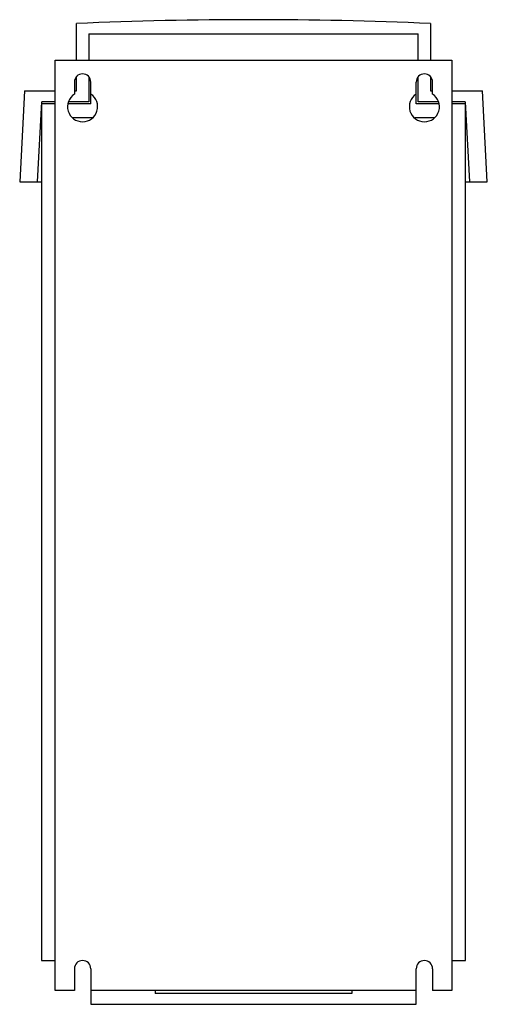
# Model space of a CAD drawing. Header units: millimetres. Extents: x 64 to 235, y 28 to 388.
import ezdxf

# ---------------------------------------------------------------- set-up
doc = ezdxf.new("R2010")
doc.units = ezdxf.units.MM
doc.header["$LTSCALE"] = 27.179596
doc.layers.get('0').update_dxf_attribs({"linetype": 'CONTINUOUS'})

msp = doc.modelspace()

# ---------------------------------------------------------------- linework, layer by layer
at = {"color": 7, "linetype": 'Continuous'}
for p, q in [((84.75, 372.81), (84.75, 386.22)), ((214.15, 386.22), (214.15, 372.81)), ((89.25, 382.4), (89.25, 372.81)), ((89.25, 382.4), (209.65, 382.4)), ((209.65, 372.81), (209.65, 382.4)), ((76.95, 32.81), (76.95, 372.81)), ((76.95, 372.81), (221.95, 372.81)), ((221.95, 372.81), (221.95, 32.81)), ((83.95, 364.81), (83.95, 360.42)), ((84.75, 361.61), (84.75, 366.8)), ((89.25, 366.72), (89.25, 357.61)), ((89.95, 356.81), (89.95, 364.81)), ((208.95, 356.81), (208.95, 364.81)), ((209.65, 357.61), (209.65, 366.73)), ((214.15, 366.81), (214.15, 361.61)), ((214.95, 360.42), (214.95, 364.81)), ((65.69, 361.61), (63.95, 328.31)), ((65.69, 361.61), (76.95, 361.61)), ((83.95, 361.61), (84.75, 361.61)), ((214.15, 361.61), (214.95, 361.61)), ((221.95, 361.61), (233.21, 361.61)), ((234.95, 328.31), (233.21, 361.61)), ((70.46, 328.31), (71.99, 357.61)), ((71.95, 356.81), (71.95, 43.81)), ((76.95, 356.81), (71.95, 356.81)), ((76.95, 357.61), (71.99, 357.61)), ((89.95, 356.81), (81.71, 356.81)), ((89.25, 357.61), (81.91, 357.61)), ((217.2, 356.81), (208.95, 356.81)), ((216.99, 357.61), (209.65, 357.61)), ((226.91, 357.61), (221.95, 357.61)), ((226.95, 356.81), (221.95, 356.81)), ((226.91, 357.61), (228.45, 328.31)), ((226.95, 43.81), (226.95, 356.81)), ((90.55, 351.81), (83.39, 351.81)), ((215.55, 351.81), (208.39, 351.81)), ((63.95, 328.31), (71.95, 328.31)), ((226.95, 328.31), (234.95, 328.31)), ((71.95, 43.81), (76.95, 43.81)), ((221.95, 43.81), (226.95, 43.81)), ((83.95, 40.81), (83.95, 32.81)), ((89.95, 40.81), (89.95, 27.81)), ((208.95, 27.81), (208.95, 40.81)), ((214.95, 40.81), (214.95, 32.81)), ((83.95, 32.81), (76.95, 32.81)), ((208.95, 32.81), (89.95, 32.81)), ((113.45, 32.81), (113.45, 31.81)), ((185.45, 32.81), (185.45, 31.81)), ((221.95, 32.81), (214.95, 32.81)), ((185.45, 31.81), (113.45, 31.81)), ((89.95, 27.81), (208.95, 27.81))]:
    msp.add_line(p, q, dxfattribs=at)
for centre, radius, start, end in [((149.45, -1113.89), 1501.5, 87.53035, 92.46965), ((86.95, 364.81), 3, 0, 180), ((211.95, 364.81), 3, 0, 180), ((86.95, 355.81), 5.5, 123.0557, 56.9443), ((211.95, 355.81), 5.5, 123.0557, 56.9443), ((86.95, 40.81), 3, 0, 180), ((211.95, 40.81), 3, 0, 180)]:
    msp.add_arc(centre, radius, start, end, dxfattribs=at)

doc.saveas('drawing.dxf')
